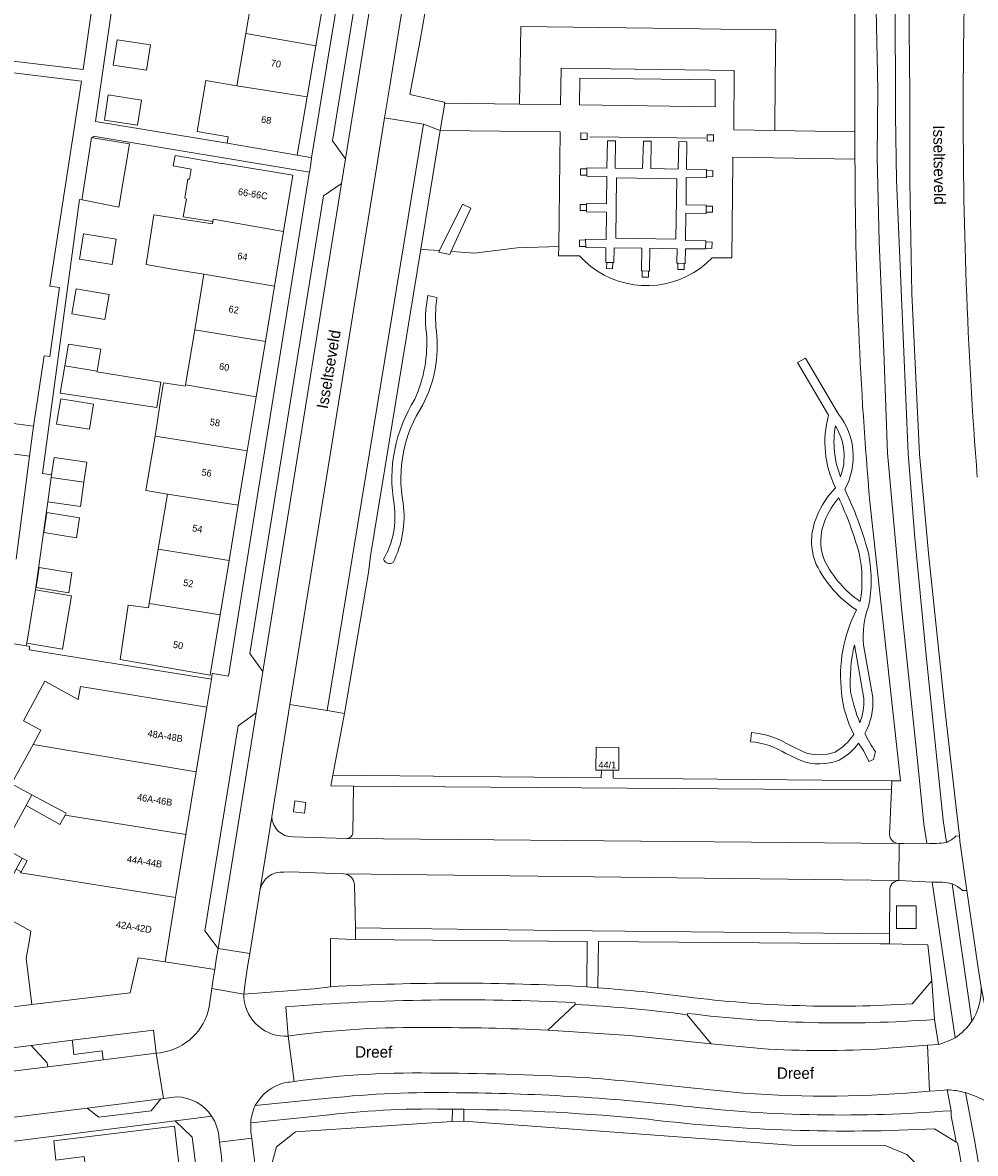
# Model space of a CAD drawing. Header units: metres. Extents: x 151448 to 154749, y 463108 to 465296.
# Tile 76 of 256: x 152870 to 152975, y 463740 to 463864. Entities that reach past the tile are written whole.
import ezdxf
from ezdxf.enums import TextEntityAlignment as Align

# ---------------------------------------------------------------- set-up
doc = ezdxf.new("R2010")
doc.units = ezdxf.units.M
for name, color, linetype, lineweight in [('B-PV-GR-BEPLANTING_CULTUUR_HEESTERS-GV', 253, 'Continuous', 9), ('B-PV-GR-GROENVOORZIENING-GV', 253, 'Continuous', 9), ('B-PV-IE-TERREINAFSCHEIDING_KUNSTMATIG_HEKWERK-G', 253, 'Continuous', 9), ('B-PV-OG-BEBOUWING-GV', 1, 'Continuous', 9), ('B-PV-OG-BEBOUWING-T18', 2, 'Continuous', 9), ('B-PV-OG-TERREIN_BEGROEID-GV', 253, 'Continuous', 9), ('B-PV-OG-TERREIN_ERF-GV', 253, 'Continuous', 9), ('B-PV-OG-TOPOGRAFIE-T18', 2, 'Continuous', 9), ('B-PV-VH-GESLOTENVERHARDING_ASFALT-GV', 253, 'Continuous', 9), ('B-PV-VH-ONVERHARD_ZAND-GV', 253, 'Continuous', 9), ('B-PV-VH-OPENVERHARDING_BETONSTRAATSTEEN-GV', 253, 'Continuous', 9), ('B-PV-VH-OPENVERHARDING_SIERBESTRATING-GV', 253, 'Continuous', 9), ('B-PV-VH-OPENVERHARDING_STRAATBAKSTEEN-GV', 253, 'Continuous', 9), ('B-PV-VH-OPENVERHARDING_TEGEL-GV', 253, 'Continuous', 9)]:
    doc.layers.add(name, color=color, linetype=linetype, lineweight=lineweight)
doc.styles.add('Drong', font='txt', dxfattribs={"height": 1.8})

msp = doc.modelspace()

# ---------------------------------------------------------------- linework, layer by layer
at = {"layer": 'B-PV-GR-BEPLANTING_CULTUUR_HEESTERS-GV', "flags": 128}
msp.add_lwpolyline([(152912.393, 463856.167), (152916.169, 463855.319), (152916.22, 463855.2), (152924.44, 463855.084), (152924.444, 463855.326), (152924.51, 463859.08), (152924.588, 463863.605), (152941.942, 463863.39), (152946.573, 463863.32), (152952.587, 463863.241), (152952.53, 463857.804), (152952.473, 463852.2), (152961.296, 463852.068), (152961.28, 463865.196), (152956.886, 463865.6), (152924.547, 463868.573), (152923.393, 463868.679), (152917.876, 463869.187), (152917.77, 463869.197), (152916.663, 463869.299), (152914.788, 463869.471), (152913.508, 463862.128)], close=True, dxfattribs=at)
for points in [[(152895.01, 463741.549), (152895.167, 463740.281), (152895.358, 463738.793), (152895.53, 463737.538), (152904.697, 463666.058), (152906.106, 463666.236), (152897.066, 463738.186), (152897.723, 463740.604), (152899.81, 463742.262), (152917.043, 463743.398), (152917.063, 463744.728)], [(152918.32, 463744.724), (152918.326, 463743.422), (152954.307, 463740.794), (152964.599, 463740.736), (152966.979, 463739.775), (152968.8, 463737.931), (152969.972, 463735.612), (152972.73, 463723.028), (152980.26, 463698.323), (152987.522, 463674.433)], [(152903.538, 463744.134), (152894.894, 463743.256), (152894.93, 463742.197), (152895.01, 463741.549)], [(152972.562, 463741.044), (152972.429, 463741.126), (152970.051, 463742.598)]]:
    msp.add_lwpolyline(points, dxfattribs=at)
at = {"layer": 'B-PV-GR-BEPLANTING_CULTUUR_HEESTERS-GV'}
for points in [[(152917.063, 463744.728, 0.0343089), (152903.538, 463744.134)], [(152938.592, 463743.624, 0.0217051), (152918.32, 463744.724)], [(152970.051, 463742.598, -0.0429775), (152938.592, 463743.624)], [(152976.441, 463723.174, -0.0177298), (152972.562, 463741.044)]]:
    msp.add_lwpolyline(points, format="xyb", dxfattribs=at)
at = {"layer": 'B-PV-GR-GROENVOORZIENING-GV', "flags": 128}
for points in [[(152931.87, 463851.21), (152931.88, 463851.92), (152931.19, 463851.94), (152931.18, 463851.22)], [(152945.76, 463851.71), (152945.07, 463851.71), (152945.07, 463851.05), (152945.76, 463851.04)], [(152931.82, 463847.3), (152931.82, 463847.99), (152931.13, 463847.99), (152931.13, 463847.3)], [(152944.97, 463847.78), (152944.98, 463847.13), (152945.67, 463847.14), (152945.66, 463847.79)], [(152931.78, 463843.41), (152931.78, 463844.09), (152931.09, 463844.09), (152931.09, 463843.41)], [(152944.94, 463843.9), (152944.94, 463843.22), (152945.63, 463843.22), (152945.63, 463843.9)], [(152931.7, 463840.19), (152931.01, 463840.16), (152931.04, 463839.45), (152931.73, 463839.47)], [(152944.874, 463839.29), (152945.56, 463839.26), (152945.59, 463839.94), (152944.9, 463839.97)], [(152934.69, 463837.69), (152934.02, 463837.71), (152933.99, 463837.03), (152934.66, 463837)], [(152938.61, 463836.77), (152937.92, 463836.78), (152937.91, 463836.09), (152938.6, 463836.08)], [(152942.54, 463837.61), (152941.85, 463837.62), (152941.84, 463836.93), (152942.53, 463836.92)], [(152900.954, 463778.427), (152899.765, 463778.582), (152899.609, 463777.393), (152900.799, 463777.237)], [(152968.028, 463764.58), (152968.025, 463767.059), (152965.863, 463767.057), (152965.867, 463764.577)]]:
    msp.add_lwpolyline(points, close=True, dxfattribs=at)
at = {"layer": 'B-PV-IE-TERREINAFSCHEIDING_KUNSTMATIG_HEKWERK-G', "flags": 128}
for points in [[(152932.155, 463851.516), (152944.915, 463851.35)], [(152917.043, 463743.398), (152918.326, 463743.422)], [(152972.73, 463723.028), (152969.972, 463735.612), (152968.8, 463737.931), (152966.979, 463739.775), (152964.599, 463740.736), (152954.307, 463740.794), (152918.326, 463743.422)], [(152917.043, 463743.398), (152899.81, 463742.262), (152897.723, 463740.604), (152897.066, 463738.186), (152906.106, 463666.236)]]:
    msp.add_lwpolyline(points, dxfattribs=at)
at = {"layer": 'B-PV-OG-BEBOUWING-GV', "flags": 128}
for points in [[(152903.113, 463867.671), (152895.388, 463868.895), (152894.356, 463862.851), (152902.062, 463861.513)], [(152894.356, 463862.851), (152893.374, 463857.099), (152901.104, 463855.904), (152902.062, 463861.513)], [(152883.873, 463861.592), (152880.207, 463862.151), (152879.784, 463859.379), (152883.451, 463858.821)], [(152892.303, 463850.823), (152900.012, 463849.507), (152901.104, 463855.904), (152893.374, 463857.099), (152889.973, 463857.679), (152889.018, 463852.087), (152892.42, 463851.507)], [(152882.885, 463855.542), (152879.241, 463856.105), (152878.815, 463853.348), (152882.459, 463852.785)], [(152876.392, 463844.78), (152876.375, 463844.57), (152880.415, 463843.799), (152881.579, 463850.745), (152877.549, 463851.4), (152877.417, 463851.421)], [(152890.728, 463842.211), (152890.77, 463842.455), (152898.513, 463841.127), (152899.533, 463847.277), (152891.787, 463848.561), (152891.699, 463848.575), (152886.591, 463849.441), (152886.374, 463848.306), (152888.347, 463847.954), (152888.158, 463846.846), (152887.996, 463846.846), (152887.644, 463844.765), (152887.833, 463844.711), (152887.482, 463842.738)], [(152898.513, 463841.127), (152890.77, 463842.455), (152890.728, 463842.211), (152890.684, 463841.947), (152884.238, 463842.955), (152883.4, 463837.495), (152886.291, 463836.981), (152889.754, 463836.419), (152897.517, 463835.124)], [(152880.132, 463840.261), (152876.514, 463840.841), (152876.071, 463838.078), (152879.689, 463837.498)], [(152896.506, 463829.024), (152897.517, 463835.124), (152889.754, 463836.419), (152888.745, 463830.314)], [(152878.87, 463831.443), (152879.347, 463834.184), (152875.72, 463834.815), (152875.244, 463832.073)], [(152887.737, 463824.266), (152895.498, 463822.948), (152896.506, 463829.024), (152888.745, 463830.314)], [(152878.009, 463825.777), (152878.428, 463828.184), (152874.86, 463828.752), (152874.464, 463826.364)], [(152878.009, 463825.777), (152874.464, 463826.364), (152873.967, 463823.374), (152884.589, 463821.767), (152885.011, 463824.56), (152877.995, 463825.698)], [(152894.514, 463817.019), (152895.498, 463822.948), (152887.737, 463824.266), (152887.713, 463824.121), (152887.508, 463824.155), (152885.322, 463824.51), (152884.967, 463822.291), (152884.386, 463818.653), (152886.736, 463818.261)], [(152877.633, 463822.144), (152874.019, 463822.724), (152873.576, 463819.967), (152877.191, 463819.387)], [(152870.593, 463816.444), (152871.041, 463819.735), (152867.751, 463820.183), (152867.303, 463816.892)], [(152893.527, 463811.064), (152894.514, 463817.019), (152886.736, 463818.261), (152884.386, 463818.653), (152883.388, 463812.66), (152885.737, 463812.268)], [(152873.026, 463814.405), (152872.983, 463814.099), (152876.577, 463813.591), (152876.889, 463815.796), (152873.295, 463816.304)], [(152872.604, 463811.419), (152876.199, 463810.911), (152876.577, 463813.591), (152872.983, 463814.099)], [(152884.732, 463806.24), (152892.516, 463804.969), (152893.527, 463811.064), (152885.737, 463812.268)], [(152872.166, 463808.061), (152875.751, 463807.491), (152876.098, 463809.673), (152872.512, 463810.242)], [(152892.516, 463804.969), (152884.732, 463806.24), (152883.735, 463800.26), (152891.53, 463799.027)], [(152871.312, 463802.03), (152874.896, 463801.45), (152875.249, 463803.635), (152871.666, 463804.215)], [(152870.286, 463795.915), (152874.23, 463795.261), (152875.199, 463801.116), (152871.256, 463801.769)], [(152883.735, 463800.26), (152883.656, 463799.787), (152881.439, 463800.075), (152880.547, 463794.129), (152890.427, 463792.376), (152890.48, 463792.694), (152891.53, 463799.027)], [(152890.077, 463788.893), (152876.181, 463791.158), (152875.949, 463789.735), (152872.262, 463791.723), (152869.92, 463787.395), (152871.852, 463786.354), (152870.983, 463784.766), (152888.91, 463781.783)], [(152870.854, 463779.244), (152874.615, 463777.228), (152874.509, 463777.034), (152887.778, 463774.886), (152888.91, 463781.783), (152870.983, 463784.766), (152868.615, 463780.445)], [(152933.429, 463781.959), (152934.741, 463781.949), (152935.341, 463781.945), (152935.359, 463784.456), (152932.847, 463784.474), (152932.829, 463781.963)], [(152886.644, 463767.98), (152887.778, 463774.886), (152874.509, 463777.034), (152873.939, 463775.985), (152870.21, 463778.067), (152867.695, 463773.473), (152869.794, 463772.304), (152870.317, 463772.013), (152869.668, 463770.797), (152869.611, 463770.69)], [(152870.841, 463756.228), (152881.661, 463757.52), (152882.543, 463761.338), (152885.487, 463760.931), (152886.644, 463767.98), (152869.611, 463770.69), (152869.668, 463770.797), (152869.141, 463771.076), (152866.721, 463766.527), (152870.721, 463764.283), (152870.585, 463763.31), (152870.226, 463761.333)], [(152877.05, 463735.764), (152877.061, 463735.673), (152887.213, 463736.865), (152886.507, 463742.878), (152873.255, 463741.278), (152873.48, 463739.146), (152876.603, 463739.533)]]:
    msp.add_lwpolyline(points, close=True, dxfattribs=at)
at = {"layer": 'B-PV-OG-TERREIN_BEGROEID-GV', "flags": 128}
for points in [[(152965.872, 463872.19), (152965.696, 463867.125), (152965.744, 463853.878), (152965.877, 463846.732), (152967.146, 463816.717), (152967.862, 463807.455), (152969.12, 463794.557), (152970.97, 463776.473), (152971.34, 463774.012)], [(152972.783, 463774.742), (152972.502, 463777.209), (152971.195, 463788.381), (152969.369, 463805.778), (152968.396, 463816.65), (152967.555, 463834.278), (152967.335, 463846.545), (152967.336, 463856.279), (152967.208, 463866.986), (152967.292, 463871.183), (152966.854, 463871.206)], [(152961.299, 463849.037), (152947.889, 463849.279), (152947.884, 463848.811), (152947.77, 463838.2), (152945.602, 463838.23), (152944.976, 463837.632), (152944.306, 463837.094), (152943.592, 463836.616), (152942.839, 463836.201), (152942.053, 463835.853), (152941.24, 463835.573), (152940.407, 463835.365), (152939.558, 463835.229), (152938.7, 463835.166), (152937.841, 463835.178), (152936.986, 463835.264), (152936.141, 463835.423), (152935.313, 463835.654), (152934.508, 463835.956), (152933.732, 463836.326), (152932.991, 463836.762), (152932.29, 463837.259), (152931.635, 463837.815), (152931.03, 463838.426), (152928.73, 463838.44), (152928.743, 463839.46), (152924.17, 463839.3), (152919.48, 463838.73), (152917.05, 463838.93), (152916.925, 463838.938), (152916.768, 463838.594), (152915.572, 463838.844), (152915.659, 463839.021), (152913.749, 463839.146), (152913.591, 463839.156)], [(152913.591, 463839.156), (152908.073, 463805.48), (152907.824, 463803.666), (152905.216, 463788.19), (152903.939, 463781.406), (152933.423, 463781.111), (152933.429, 463781.959), (152932.829, 463781.963), (152932.847, 463784.474), (152935.359, 463784.456), (152935.341, 463781.945), (152934.741, 463781.949), (152934.735, 463781.097), (152965.361, 463780.791), (152966.283, 463780.782), (152962.935, 463811.411)], [(152914.375, 463834.072), (152915.354, 463833.865)], [(152915.354, 463833.865), (152914.375, 463834.072)], [(152958.389, 463820.929), (152954.997, 463826.712), (152955.86, 463827.218), (152959.471, 463821.061)], [(152955.86, 463827.218), (152954.997, 463826.712), (152958.389, 463820.929)], [(152959.471, 463821.061), (152955.86, 463827.218)], [(152961.234, 463795.738), (152962.271, 463789.824)], [(152962.271, 463789.824), (152961.234, 463795.738)], [(152962.252, 463795.72), (152963.267, 463789.936)], [(152963.267, 463789.936), (152962.252, 463795.72)], [(152949.834, 463785.091), (152949.919, 463786.087)], [(152949.919, 463786.087), (152949.834, 463785.091)], [(152954.203, 463784.656), (152955.712, 463783.932)], [(152955.712, 463783.932), (152954.203, 463784.656)], [(152955.33, 463783.006), (152953.718, 463783.78)], [(152953.718, 463783.78), (152955.33, 463783.006)], [(152963.546, 463783.997), (152963.337, 463783.118), (152962.836, 463782.916), (152962.262, 463784.057)], [(152962.262, 463784.057), (152962.836, 463782.916), (152963.337, 463783.118), (152963.546, 463783.997)], [(152972.395, 463774.709), (152972.783, 463774.742)], [(152971.959, 463769.496), (152974.15, 463754.393)], [(152975.164, 463758.127), (152974.743, 463760.732), (152973.571, 463768.766), (152973.118, 463768.734)], [(152931.864, 463763.151), (152906.42, 463763.383), (152905.346, 463763.393), (152903.679, 463763.464), (152903.667, 463758.182)], [(152931.839, 463758.169), (152931.864, 463763.151)], [(152967.584, 463756.304), (152969.761, 463758.815), (152969.316, 463762.781), (152965.09, 463762.88), (152964.077, 463762.904), (152933.103, 463763.14), (152933.034, 463758.064)], [(152898.766, 463755.972), (152898.996, 463752.759)], [(152927.541, 463753.43), (152930.552, 463756.234)], [(152930.552, 463756.234), (152930.557, 463756.421)], [(152942.905, 463755.256), (152942.853, 463755.114), (152945.509, 463751.9)], [(152964.456, 463751.393), (152969.249, 463751.751), (152970.481, 463751.849), (152970.038, 463754.585)], [(152945.509, 463751.9), (152950.957, 463751.396)], [(152895.387, 463745.131), (152903.447, 463745.929)], [(152949.052, 463746.504), (152943.246, 463747.087)], [(152971.853, 463744.571), (152971.437, 463746.861), (152970.751, 463746.8), (152969.497, 463746.731)]]:
    msp.add_lwpolyline(points, dxfattribs=at)
for points in [[(152952.473, 463852.2), (152952.53, 463857.804), (152952.587, 463863.241), (152946.573, 463863.32), (152941.942, 463863.39), (152924.588, 463863.605), (152924.51, 463859.08), (152924.444, 463855.326), (152924.44, 463855.084), (152928.94, 463855.02), (152929.01, 463859.05), (152948.04, 463858.8), (152947.974, 463852.268)], [(152899.196, 463789.177), (152903.299, 463788.513), (152913.869, 463852.88), (152909.604, 463853.604), (152908.566, 463847.177)], [(152928.743, 463839.46), (152928.9, 463852.05), (152915.73, 463852.21), (152913.591, 463839.156), (152913.749, 463839.146), (152915.659, 463839.021), (152918.188, 463844.127), (152919.084, 463843.683), (152916.925, 463838.938), (152917.05, 463838.93), (152919.48, 463838.73), (152924.17, 463839.3)], [(152915.659, 463839.021), (152915.572, 463838.844), (152916.768, 463838.594), (152916.925, 463838.938), (152919.084, 463843.683), (152918.188, 463844.127)], [(152884.521, 463750.899), (152884.213, 463753.429), (152875.283, 463752.308), (152875.305, 463752.13), (152875.472, 463750.757), (152878.571, 463751.151), (152878.697, 463750.159)]]:
    msp.add_lwpolyline(points, close=True, dxfattribs=at)
at = {"layer": 'B-PV-OG-TERREIN_BEGROEID-GV'}
for points in [[(152962.935, 463811.411, -0.0218999), (152961.299, 463849.037)], [(152914.208, 463829.935, -0.0838869), (152914.375, 463834.072)], [(152914.375, 463834.072, 0.0838869), (152914.208, 463829.935)], [(152915.354, 463833.865, 0.0587757), (152915.3, 463830.122)], [(152915.3, 463830.122, -0.0587757), (152915.354, 463833.865)], [(152912.932, 463822.702, 0.1247032), (152914.208, 463829.935)], [(152914.208, 463829.935, -0.1247032), (152912.932, 463822.702)], [(152915.3, 463830.122, -0.1507811), (152913.809, 463822.077)], [(152913.809, 463822.077, 0.1507811), (152915.3, 463830.122)], [(152910.654, 463811.147, -0.1858859), (152912.932, 463822.702)], [(152912.932, 463822.702, 0.1858859), (152910.654, 463811.147)], [(152913.809, 463822.077, 0.192637), (152911.646, 463811.275)], [(152911.646, 463811.275, -0.192637), (152913.809, 463822.077)], [(152959.169, 463812.967, -0.1846269), (152958.389, 463820.929)], [(152958.389, 463820.929, 0.1846269), (152959.169, 463812.967)], [(152959.471, 463821.061, -0.3018562), (152960.189, 463812.799)], [(152960.189, 463812.799, 0.3018562), (152959.471, 463821.061)], [(152959.719, 463814.183, -0.1403436), (152959.152, 463819.776)], [(152959.152, 463819.776, 0.1403436), (152959.719, 463814.183)], [(152959.152, 463819.776, -0.227605), (152959.719, 463814.183)], [(152959.719, 463814.183, 0.227605), (152959.152, 463819.776)], [(152957.114, 463809.828, -0.0978044), (152959.169, 463812.967)], [(152959.169, 463812.967, 0.0978044), (152957.114, 463809.828)], [(152958.033, 463809.433, -0.0825732), (152959.518, 463811.87)], [(152959.518, 463811.87, 0.0825732), (152958.033, 463809.433)], [(152959.518, 463811.87, -0.037625), (152961.757, 463805.786)], [(152961.757, 463805.786, 0.037625), (152959.518, 463811.87)], [(152960.189, 463812.799, -0.0410096), (152962.727, 463806.03)], [(152962.727, 463806.03, 0.0410096), (152960.189, 463812.799)], [(152909.502, 463805.113, 0.1680602), (152910.654, 463811.147)], [(152910.654, 463811.147, -0.1680602), (152909.502, 463805.113)], [(152911.646, 463811.275, -0.1544052), (152910.536, 463804.759)], [(152910.536, 463804.759, 0.1544052), (152911.646, 463811.275)], [(152957.042, 463804.563, -0.2081672), (152957.114, 463809.828)], [(152957.114, 463809.828, 0.2081672), (152957.042, 463804.563)], [(152957.952, 463804.978, -0.2076326), (152958.033, 463809.433)], [(152958.033, 463809.433, 0.2076326), (152957.952, 463804.978)], [(152961.757, 463805.786, -0.0964187), (152961.869, 463800.476)], [(152961.869, 463800.476, 0.0964187), (152961.757, 463805.786)], [(152962.727, 463806.03, -0.1038882), (152962.781, 463799.908)], [(152962.781, 463799.908, 0.1038882), (152962.727, 463806.03)], [(152910.536, 463804.759, -0.4872648), (152909.502, 463805.113)], [(152909.502, 463805.113, 0.4872648), (152910.536, 463804.759)], [(152961.448, 463799.553, -0.1310457), (152957.042, 463804.563)], [(152957.042, 463804.563, 0.1310457), (152961.448, 463799.553)], [(152961.869, 463800.476, -0.1267442), (152957.952, 463804.978)], [(152957.952, 463804.978, 0.1267442), (152961.869, 463800.476)], [(152959.821, 463790.438, -0.1473638), (152961.448, 463799.553)], [(152961.448, 463799.553, 0.1473638), (152959.821, 463790.438)], [(152962.781, 463799.908, 0.1186493), (152962.252, 463795.72)], [(152962.252, 463795.72, -0.1186493), (152962.781, 463799.908)], [(152960.815, 463790.554, -0.0742497), (152961.234, 463795.738)], [(152961.234, 463795.738, 0.0742497), (152960.815, 463790.554)], [(152961.155, 463785.874, -0.0911722), (152959.821, 463790.438)], [(152959.821, 463790.438, 0.0911722), (152961.155, 463785.874)], [(152961.836, 463787.174, -0.0495356), (152960.815, 463790.554)], [(152960.815, 463790.554, 0.0495356), (152961.836, 463787.174)], [(152962.271, 463789.824, -0.1045603), (152961.836, 463787.174)], [(152961.836, 463787.174, 0.1045603), (152962.271, 463789.824)], [(152963.267, 463789.936, -0.1376313), (152962.384, 463785.977)], [(152962.384, 463785.977, 0.1376313), (152963.267, 463789.936)], [(152949.919, 463786.087, -0.1192326), (152954.203, 463784.656)], [(152954.203, 463784.656, 0.1192326), (152949.919, 463786.087)], [(152959.133, 463783.952, 0.108007), (152961.155, 463785.874)], [(152961.155, 463785.874, -0.108007), (152959.133, 463783.952)], [(152962.384, 463785.977, 0.031669), (152963.546, 463783.997)], [(152963.546, 463783.997, -0.031669), (152962.384, 463785.977)], [(152953.718, 463783.78, 0.120728), (152949.834, 463785.091)], [(152949.834, 463785.091, -0.120728), (152953.718, 463783.78)], [(152961.691, 463784.911, -0.0949198), (152959.564, 463783.045)], [(152959.564, 463783.045, 0.0949198), (152961.691, 463784.911)], [(152962.262, 463784.057, -0.0202491), (152961.691, 463784.911)], [(152961.691, 463784.911, 0.0202491), (152962.262, 463784.057)], [(152955.712, 463783.932, 0.1689558), (152959.133, 463783.952)], [(152959.133, 463783.952, -0.1689558), (152955.712, 463783.932)], [(152959.564, 463783.045, -0.1759547), (152955.33, 463783.006)], [(152955.33, 463783.006, 0.1759547), (152959.564, 463783.045)], [(152971.34, 463774.012, 0.0844478), (152972.395, 463774.709)], [(152973.118, 463768.734, 0.0983801), (152971.959, 463769.496)], [(152903.667, 463758.182, -0.0284325), (152931.839, 463758.169)], [(152933.034, 463758.064, -0.014978), (152942.783, 463757.076)], [(152974.15, 463754.393, 0.153731), (152975.164, 463758.127)], [(152930.557, 463756.421, 0.0328081), (152898.766, 463755.972)], [(152942.783, 463757.076, 0.0470957), (152967.584, 463756.304)], [(152970.038, 463754.585, -0.0492757), (152942.905, 463755.256)], [(152898.996, 463752.759, -0.0376381), (152914.591, 463753.704)], [(152914.591, 463753.704, -0.0106549), (152927.541, 463753.43)], [(152950.957, 463751.396, 0.0322246), (152964.456, 463751.393)], [(152915.674, 463748.692, 0.0398622), (152899.677, 463747.789)], [(152932.145, 463748.17, 0.0137208), (152915.674, 463748.692)], [(152898.722, 463747.653, 0.2207503), (152895.387, 463745.131)], [(152899.677, 463747.789, 0.0021988), (152898.722, 463747.653)], [(152943.246, 463747.087, 0.0078416), (152932.145, 463748.17)], [(152903.447, 463745.929, -0.0330256), (152917.528, 463746.542)], [(152917.528, 463746.542, -0.0259647), (152942.483, 463745.084)], [(152969.497, 463746.731, -0.0425039), (152949.052, 463746.504)], [(152942.483, 463745.084, 0.0480418), (152971.853, 463744.571)]]:
    msp.add_lwpolyline(points, format="xyb", dxfattribs=at)
at = {"layer": 'B-PV-OG-TERREIN_ERF-GV', "flags": 128}
for points in [[(152902.062, 463861.513), (152901.104, 463855.904), (152900.012, 463849.507), (152901.477, 463849.23), (152901.595, 463849.208), (152909.123, 463894.813), (152906.034, 463894.581), (152907.552, 463893.673), (152907.292, 463892.148), (152906.19, 463885.692), (152905.174, 463879.74), (152904.152, 463873.759), (152903.113, 463867.671)], [(152896.429, 463874.993), (152897.463, 463881.047), (152898.468, 463886.934), (152899.583, 463893.464), (152883.589, 463892.157), (152883.5, 463892.15), (152877.848, 463853.205), (152892.303, 463850.823), (152892.42, 463851.507), (152889.018, 463852.087), (152889.973, 463857.679), (152893.374, 463857.099), (152894.356, 463862.851), (152895.388, 463868.895)], [(152881.181, 463891.96), (152865.301, 463890.662), (152865.072, 463888.926), (152864.262, 463882.766), (152863.452, 463876.613), (152862.666, 463870.636), (152861.836, 463864.331), (152864.932, 463863.926), (152864.455, 463860.307), (152876.493, 463858.915)], [(152883.873, 463861.592), (152883.451, 463858.821), (152879.784, 463859.379), (152880.207, 463862.151)], [(152882.885, 463855.542), (152882.459, 463852.785), (152878.815, 463853.348), (152879.241, 463856.105)], [(152890.581, 463791.966), (152890.681, 463792.578), (152890.698, 463792.579), (152892.44, 463792.3), (152901.337, 463847.474), (152901.358, 463847.634), (152877.578, 463851.577), (152877.549, 463851.4), (152881.579, 463850.745), (152880.415, 463843.799), (152876.375, 463844.57), (152876.08, 463844.626), (152872.033, 463814.538), (152873.026, 463814.405), (152873.295, 463816.304), (152876.889, 463815.796), (152876.577, 463813.591), (152876.199, 463810.911), (152872.604, 463811.419), (152871.256, 463801.769), (152875.199, 463801.116), (152874.23, 463795.261), (152870.286, 463795.915), (152870.236, 463795.615), (152870.617, 463795.553), (152870.559, 463795.179), (152890.365, 463792.001)], [(152894.514, 463817.019), (152893.527, 463811.064), (152892.516, 463804.969), (152891.53, 463799.027), (152890.48, 463792.694), (152890.427, 463792.376), (152880.547, 463794.129), (152881.439, 463800.075), (152883.656, 463799.787), (152883.735, 463800.26), (152884.732, 463806.24), (152885.737, 463812.268), (152883.388, 463812.66), (152884.386, 463818.653), (152884.967, 463822.291), (152885.322, 463824.51), (152887.508, 463824.155), (152887.713, 463824.121), (152887.737, 463824.266), (152888.745, 463830.314), (152889.754, 463836.419), (152886.291, 463836.981), (152883.4, 463837.495), (152884.238, 463842.955), (152890.684, 463841.947), (152890.728, 463842.211), (152887.482, 463842.738), (152887.833, 463844.711), (152887.644, 463844.765), (152887.996, 463846.846), (152888.158, 463846.846), (152888.347, 463847.954), (152886.374, 463848.306), (152886.591, 463849.441), (152891.699, 463848.575), (152891.787, 463848.561), (152899.533, 463847.277), (152898.513, 463841.127), (152897.517, 463835.124), (152896.506, 463829.024), (152895.498, 463822.948)], [(152880.132, 463840.261), (152879.689, 463837.498), (152876.071, 463838.078), (152876.514, 463840.841)], [(152878.87, 463831.443), (152875.244, 463832.073), (152875.72, 463834.815), (152879.347, 463834.184)], [(152874.464, 463826.364), (152874.86, 463828.752), (152878.428, 463828.184), (152878.009, 463825.777), (152877.995, 463825.698), (152885.011, 463824.56), (152884.589, 463821.767), (152873.967, 463823.374)], [(152877.633, 463822.144), (152877.191, 463819.387), (152873.576, 463819.967), (152874.019, 463822.724)], [(152872.166, 463808.061), (152872.512, 463810.242), (152876.098, 463809.673), (152875.751, 463807.491)], [(152871.312, 463802.03), (152871.666, 463804.215), (152875.249, 463803.635), (152874.896, 463801.45)], [(152870.854, 463779.244), (152870.21, 463778.067), (152873.939, 463775.985), (152874.509, 463777.034), (152874.615, 463777.228)], [(152869.794, 463772.304), (152869.141, 463771.076), (152869.668, 463770.797), (152870.317, 463772.013)]]:
    msp.add_lwpolyline(points, close=True, dxfattribs=at)
for points in [[(152881.181, 463891.96), (152876.493, 463858.915), (152864.455, 463860.307)], [(152868.668, 463795.872), (152870.236, 463795.615), (152870.286, 463795.915), (152871.256, 463801.769), (152872.604, 463811.419), (152872.983, 463814.099), (152873.026, 463814.405), (152872.033, 463814.538), (152876.08, 463844.626), (152876.375, 463844.57), (152876.392, 463844.78), (152877.417, 463851.421), (152877.549, 463851.4), (152877.578, 463851.577), (152901.358, 463847.634), (152901.455, 463848.271), (152901.578, 463849.107), (152901.595, 463849.208), (152901.477, 463849.23), (152900.012, 463849.507), (152892.303, 463850.823), (152877.848, 463853.205), (152883.5, 463892.15)], [(152867.751, 463820.183), (152871.041, 463819.735), (152872.218, 463827.457), (152872.811, 463827.367), (152873.872, 463834.963), (152872.836, 463835.107), (152876.316, 463857.627), (152861.336, 463859.458)], [(152861.336, 463859.458), (152876.316, 463857.627), (152872.836, 463835.107), (152873.872, 463834.963), (152872.811, 463827.367), (152872.218, 463827.457), (152871.041, 463819.735), (152870.593, 463816.444), (152869.133, 463805.132)], [(152869.133, 463805.132), (152870.593, 463816.444), (152867.303, 463816.892)], [(152966.979, 463739.775), (152964.599, 463740.736), (152954.307, 463740.794), (152918.326, 463743.422), (152918.32, 463744.724), (152917.063, 463744.728), (152917.043, 463743.398), (152899.81, 463742.262), (152897.723, 463740.604), (152897.066, 463738.186)], [(152899.692, 463654.32), (152888.453, 463741.671), (152886.614, 463743.44), (152886.592, 463743.462), (152865.96, 463740.875), (152865.959, 463740.864), (152868.583, 463719.626)], [(152873.48, 463739.146), (152873.255, 463741.278), (152886.507, 463742.878), (152887.213, 463736.865)]]:
    msp.add_lwpolyline(points, dxfattribs=at)
at = {"layer": 'B-PV-VH-GESLOTENVERHARDING_ASFALT-GV', "flags": 128}
for points in [[(152974.739, 463900.637), (152974.755, 463900.899), (152968.586, 463900.999), (152968.015, 463891.496), (152967.903, 463888.477), (152967.492, 463877.24), (152967.292, 463871.183), (152967.208, 463866.986), (152967.336, 463856.279), (152967.335, 463846.545), (152967.555, 463834.278), (152968.396, 463816.65), (152969.369, 463805.778), (152971.195, 463788.381), (152972.502, 463777.209), (152972.783, 463774.742)], [(152972.783, 463774.742), (152972.832, 463774.182), (152973.571, 463768.766), (152974.743, 463760.732), (152975.164, 463758.127), (152978.169, 463743.252), (152978.398, 463742.127)]]:
    msp.add_lwpolyline(points, dxfattribs=at)
at = {"layer": 'B-PV-VH-GESLOTENVERHARDING_ASFALT-GV'}
for points in [[(152973.193, 463856.637, -0.015091), (152974.576, 463896.725)], [(152974.576, 463896.725, 0.015091), (152973.193, 463856.637)], [(152974.735, 463814.133, -0.020375), (152973.193, 463856.637)], [(152973.193, 463856.637, 0.020375), (152974.735, 463814.133)]]:
    msp.add_lwpolyline(points, format="xyb", dxfattribs=at)
at = {"layer": 'B-PV-VH-ONVERHARD_ZAND-GV', "flags": 128}
msp.add_lwpolyline([(152935.08, 463847), (152935.01, 463840.36), (152941.61, 463840.27), (152941.71, 463846.91)], close=True, dxfattribs=at)
at = {"layer": 'B-PV-VH-OPENVERHARDING_BETONSTRAATSTEEN-GV', "flags": 128}
for points in [[(152912.212, 463891.88), (152910.279, 463890.447), (152903.9, 463851.067), (152905.313, 463849.077)], [(152896.228, 463792.791), (152904.881, 463846.393), (152902.914, 463845.032), (152894.802, 463794.77)], [(152891.326, 463762.369), (152895.481, 463788.242), (152893.516, 463786.819), (152889.866, 463764.319)], [(152885.009, 463745.875), (152876.935, 463744.856), (152878.206, 463743.846), (152883.967, 463744.545)]]:
    msp.add_lwpolyline(points, close=True, dxfattribs=at)
for points in [[(152965.084, 463774.901), (152965.315, 463779.805), (152956.355, 463779.831), (152906.178, 463780.211), (152906.108, 463775.056)], [(152897.204, 463776.839), (152895.94, 463768.899)], [(152902.01, 463770.695), (152905.094, 463770.593), (152966.113, 463769.862), (152966.164, 463773.918), (152966.054, 463773.919), (152966.043, 463773.92), (152905.459, 463774.452), (152899.529, 463774.635)], [(152973.118, 463768.734), (152973.571, 463768.766), (152972.832, 463774.182), (152972.783, 463774.742), (152972.395, 463774.709)], [(152905.459, 463774.452), (152966.043, 463773.92)], [(152969.197, 463773.939), (152966.678, 463773.928), (152966.164, 463773.918), (152966.113, 463769.862), (152969.774, 463769.663), (152970.918, 463769.648)], [(152898.544, 463770.745), (152899.32, 463770.784), (152902.01, 463770.695)], [(152966.113, 463769.862), (152905.094, 463770.593)], [(152906.307, 463769.359), (152906.396, 463764.637), (152928.78, 463764.347), (152965.096, 463763.999), (152965.122, 463768.731)], [(152930.552, 463756.234), (152927.541, 463753.43)], [(152927.541, 463753.43), (152936.538, 463752.819), (152945.509, 463751.9), (152942.853, 463755.114)], [(152970.481, 463751.849), (152969.249, 463751.751), (152969.497, 463746.731), (152970.751, 463746.8), (152971.437, 463746.861)]]:
    msp.add_lwpolyline(points, dxfattribs=at)
at = {"layer": 'B-PV-VH-OPENVERHARDING_BETONSTRAATSTEEN-GV'}
for points in [[(152899.529, 463774.635, -0.3985355), (152897.204, 463776.839)], [(152906.108, 463775.056, -0.3646846), (152905.459, 463774.452)], [(152966.043, 463773.92, -0.3804102), (152965.084, 463774.901)], [(152972.395, 463774.709, -0.0844478), (152971.34, 463774.012)], [(152971.34, 463774.012, -0.046191), (152969.197, 463773.939)], [(152895.94, 463768.899, -0.3779587), (152898.544, 463770.745)], [(152905.094, 463770.593, -0.3976321), (152906.307, 463769.359)], [(152965.122, 463768.731, -0.4127321), (152966.113, 463769.862)], [(152970.918, 463769.648, -0.0595509), (152971.959, 463769.496)], [(152971.959, 463769.496, -0.0983801), (152973.118, 463768.734)], [(152975.164, 463758.127, -0.153731), (152974.15, 463754.393)], [(152942.853, 463755.114, 0.0178918), (152930.552, 463756.234)], [(152974.15, 463754.393, -0.0949773), (152972.305, 463752.574)], [(152972.305, 463752.574, -0.0466412), (152970.481, 463751.849)], [(152971.437, 463746.861, -0.0651005), (152973.449, 463746.552)], [(152973.449, 463746.552, -0.0428287), (152975.745, 463745.59)]]:
    msp.add_lwpolyline(points, format="xyb", dxfattribs=at)
at = {"layer": 'B-PV-VH-OPENVERHARDING_SIERBESTRATING-GV', "flags": 128}
for points in [[(152915.73, 463852.21), (152928.9, 463852.05), (152928.743, 463839.46), (152928.73, 463838.44), (152931.03, 463838.426), (152931.635, 463837.815), (152932.29, 463837.259), (152932.991, 463836.762), (152933.732, 463836.326), (152934.508, 463835.956), (152935.313, 463835.654), (152936.141, 463835.423), (152936.986, 463835.264), (152937.841, 463835.178), (152938.7, 463835.166), (152939.558, 463835.229), (152940.407, 463835.365), (152941.24, 463835.573), (152942.053, 463835.853), (152942.839, 463836.201), (152943.592, 463836.616), (152944.306, 463837.094), (152944.976, 463837.632), (152945.602, 463838.23), (152947.77, 463838.2), (152947.884, 463848.811), (152947.889, 463849.279), (152961.299, 463849.037), (152961.296, 463852.068), (152952.473, 463852.2), (152947.974, 463852.268), (152948.04, 463858.8), (152929.01, 463859.05), (152928.94, 463855.02), (152924.44, 463855.084), (152916.22, 463855.2)], [(152945.95, 463857.76), (152945.92, 463854.79), (152931.04, 463855), (152931.08, 463857.95)], [(152931.87, 463851.21), (152931.18, 463851.22), (152931.19, 463851.94), (152931.88, 463851.92)], [(152945.76, 463851.71), (152945.76, 463851.04), (152945.07, 463851.05), (152945.07, 463851.71)], [(152931.73, 463839.47), (152931.04, 463839.45), (152931.01, 463840.16), (152931.7, 463840.19), (152931.7, 463840.27), (152933.94, 463840.24), (152933.98, 463843.24), (152931.78, 463843.27), (152931.78, 463843.41), (152931.09, 463843.41), (152931.09, 463844.09), (152931.78, 463844.09), (152931.78, 463844.18), (152934, 463844.15), (152934.03, 463847.15), (152931.82, 463847.18), (152931.82, 463847.3), (152931.13, 463847.3), (152931.13, 463847.99), (152931.82, 463847.99), (152931.82, 463848.09), (152934.04, 463848.06), (152934.09, 463851.08), (152934.99, 463851.08), (152934.96, 463848.05), (152937.96, 463848.01), (152938.06, 463851.01), (152938.91, 463851.02), (152938.88, 463848.01), (152941.88, 463847.97), (152941.93, 463850.98), (152942.82, 463850.97), (152942.78, 463847.95), (152944.97, 463847.92), (152944.97, 463847.78), (152945.66, 463847.79), (152945.67, 463847.14), (152944.98, 463847.13), (152944.98, 463847.01), (152942.76, 463847.04), (152942.75, 463844.04), (152944.94, 463844.01), (152944.94, 463843.9), (152945.63, 463843.9), (152945.63, 463843.22), (152944.94, 463843.22), (152944.94, 463843.1), (152942.72, 463843.13), (152942.68, 463840.11), (152944.9, 463840.08), (152944.9, 463839.97), (152945.59, 463839.94), (152945.56, 463839.26), (152944.874, 463839.29), (152944.87, 463839.19), (152942.66, 463839.22), (152942.63, 463837.61), (152942.54, 463837.61), (152942.53, 463836.92), (152941.84, 463836.93), (152941.85, 463837.62), (152941.73, 463837.62), (152941.75, 463839.22), (152938.75, 463839.27), (152938.71, 463836.77), (152938.61, 463836.77), (152938.6, 463836.08), (152937.91, 463836.09), (152937.92, 463836.78), (152937.84, 463836.78), (152937.86, 463839.28), (152934.83, 463839.31), (152934.81, 463837.68), (152934.69, 463837.69), (152934.66, 463837), (152933.99, 463837.03), (152934.02, 463837.71), (152933.91, 463837.72), (152933.93, 463839.32), (152931.73, 463839.35)]]:
    msp.add_lwpolyline(points, close=True, dxfattribs=at)
at = {"layer": 'B-PV-VH-OPENVERHARDING_STRAATBAKSTEEN-GV', "flags": 128}
for points in [[(152909.123, 463894.813), (152901.595, 463849.208), (152901.578, 463849.107), (152901.455, 463848.271), (152901.358, 463847.634), (152901.337, 463847.474), (152892.44, 463792.3), (152890.698, 463792.579), (152890.681, 463792.578), (152890.581, 463791.966), (152890.22, 463789.763), (152890.077, 463788.893), (152888.91, 463781.783), (152887.778, 463774.886), (152886.644, 463767.98), (152885.487, 463760.931), (152890.945, 463760.071), (152891.117, 463761.16), (152891.326, 463762.369), (152889.866, 463764.319), (152893.516, 463786.819), (152895.481, 463788.242), (152895.558, 463788.683), (152896.035, 463791.633), (152896.228, 463792.791), (152894.802, 463794.77), (152902.914, 463845.032), (152904.881, 463846.393), (152905.097, 463847.738), (152905.313, 463849.077), (152903.9, 463851.067), (152910.279, 463890.447)], [(152867.695, 463773.473), (152870.21, 463778.067), (152870.854, 463779.244), (152868.615, 463780.445), (152870.983, 463784.766), (152871.852, 463786.354), (152869.92, 463787.395), (152872.262, 463791.723), (152875.949, 463789.735), (152876.181, 463791.158), (152890.077, 463788.893), (152890.22, 463789.763), (152890.581, 463791.966), (152890.365, 463792.001), (152870.559, 463795.179), (152870.617, 463795.553), (152870.236, 463795.615), (152868.668, 463795.872)], [(152864.891, 463755.518), (152870.841, 463756.228), (152870.226, 463761.333), (152870.585, 463763.31), (152870.721, 463764.283), (152866.721, 463766.527)], [(152890.325, 463755.983), (152890.622, 463758.001), (152890.818, 463759.262), (152890.945, 463760.071), (152885.487, 463760.931), (152882.543, 463761.338), (152881.661, 463757.52), (152870.841, 463756.228), (152864.891, 463755.518)], [(152894.126, 463757.366), (152890.622, 463758.001), (152890.325, 463755.983)], [(152865.206, 463751.019), (152870.788, 463751.733), (152870.78, 463751.742), (152875.283, 463752.308), (152884.213, 463753.429), (152884.521, 463750.899), (152884.988, 463750.94), (152885.113, 463750.959)], [(152945.509, 463751.9), (152936.538, 463752.819), (152927.541, 463753.43)], [(152899.677, 463747.789), (152898.996, 463752.759), (152898.582, 463752.742)], [(152898.996, 463752.759), (152899.677, 463747.789)], [(152885.113, 463750.959), (152884.988, 463750.94), (152884.521, 463750.899), (152885.313, 463745.913), (152886.739, 463746.089)], [(152950.957, 463751.396), (152945.509, 463751.9)], [(152969.497, 463746.731), (152969.249, 463751.751), (152964.456, 463751.393)], [(152886.739, 463746.089), (152885.313, 463745.913), (152885.009, 463745.875), (152883.967, 463744.545), (152878.206, 463743.846), (152876.935, 463744.856), (152868.615, 463743.824), (152865.117, 463743.366), (152841.312, 463740.389), (152840.079, 463740.213), (152837.461, 463739.872), (152835.234, 463737.046), (152840.943, 463737.748), (152864.051, 463740.643), (152864.053, 463740.627), (152865.959, 463740.864)], [(152943.246, 463747.087), (152949.052, 463746.504)], [(152865.959, 463740.864), (152865.96, 463740.875), (152886.592, 463743.462), (152886.614, 463743.44), (152888.934, 463743.746), (152889.739, 463743.853), (152890.607, 463743.969)], [(152890.607, 463743.969), (152889.739, 463743.853), (152888.934, 463743.746), (152886.614, 463743.44), (152888.453, 463741.671), (152899.692, 463654.32), (152899.079, 463653.47), (152897.033, 463650.631), (152901.832, 463651.057), (152902.873, 463651.199), (152903.03, 463651.349), (152902.673, 463654.079), (152902.536, 463655.339), (152900.574, 463656.85), (152890.507, 463735.074), (152891.992, 463737.02), (152891.978, 463737.119), (152891.813, 463738.366), (152891.636, 463739.851), (152891.482, 463741.098)], [(152891.418, 463741.433), (152891.482, 463741.098), (152895.01, 463741.549), (152894.93, 463742.197), (152894.894, 463743.256)], [(152891.482, 463741.098), (152891.418, 463741.433)]]:
    msp.add_lwpolyline(points, dxfattribs=at)
for points in [[(152908.566, 463847.177), (152909.604, 463853.604), (152910.102, 463856.679), (152913.039, 463874.834), (152914.449, 463883.5), (152915.741, 463891.389), (152912.212, 463891.88), (152905.313, 463849.077), (152905.097, 463847.738), (152904.881, 463846.393), (152896.228, 463792.791), (152896.035, 463791.633), (152895.558, 463788.683), (152895.481, 463788.242), (152891.326, 463762.369), (152894.787, 463761.834), (152895.94, 463768.899), (152897.204, 463776.839), (152897.203, 463776.853), (152899.196, 463789.177)], [(152890.945, 463760.071), (152890.818, 463759.262), (152890.622, 463758.001), (152894.126, 463757.366), (152894.274, 463758.62), (152894.593, 463760.593), (152894.787, 463761.834), (152891.326, 463762.369), (152891.117, 463761.16)], [(152840.658, 463745.372), (152841.312, 463740.389), (152865.117, 463743.366), (152868.615, 463743.824), (152876.935, 463744.856), (152885.009, 463745.875), (152885.313, 463745.913), (152884.521, 463750.899), (152878.697, 463750.159), (152875.593, 463749.764), (152872.605, 463749.384), (152863.665, 463748.277), (152860.666, 463747.898)], [(152872.605, 463749.384), (152872.521, 463749.816), (152870.788, 463751.733), (152865.206, 463751.019), (152864.037, 463749.332), (152863.621, 463748.731), (152863.665, 463748.277)], [(152895.01, 463741.549), (152891.482, 463741.098), (152891.636, 463739.851), (152891.813, 463738.366), (152891.978, 463737.119), (152895.53, 463737.538), (152895.358, 463738.793), (152895.167, 463740.281)]]:
    msp.add_lwpolyline(points, close=True, dxfattribs=at)
at = {"layer": 'B-PV-VH-OPENVERHARDING_STRAATBAKSTEEN-GV'}
for points in [[(152898.582, 463752.742, -0.4035247), (152894.126, 463757.366)], [(152885.113, 463750.959, 0.3153588), (152890.325, 463755.983)], [(152890.325, 463755.983, -0.3153588), (152885.113, 463750.959)], [(152914.591, 463753.704, 0.0376381), (152898.996, 463752.759)], [(152927.541, 463753.43, 0.0106549), (152914.591, 463753.704)], [(152964.456, 463751.393, -0.0322246), (152950.957, 463751.396)], [(152899.677, 463747.789, -0.0398622), (152915.674, 463748.692)], [(152915.674, 463748.692, -0.0137208), (152932.145, 463748.17)], [(152895.387, 463745.131, -0.2207503), (152898.722, 463747.653)], [(152898.722, 463747.653, -0.0021988), (152899.677, 463747.789)], [(152932.145, 463748.17, -0.0078416), (152943.246, 463747.087)], [(152886.739, 463746.089, -0.2435043), (152890.607, 463743.969)], [(152890.607, 463743.969, 0.2435043), (152886.739, 463746.089)], [(152949.052, 463746.504, 0.0425039), (152969.497, 463746.731)], [(152894.894, 463743.256, -0.0741927), (152895.387, 463745.131)], [(152890.607, 463743.969, -0.1414693), (152891.418, 463741.433)], [(152891.418, 463741.433, 0.1414693), (152890.607, 463743.969)]]:
    msp.add_lwpolyline(points, format="xyb", dxfattribs=at)
at = {"layer": 'B-PV-VH-OPENVERHARDING_TEGEL-GV', "flags": 128}
for points in [[(152913.039, 463874.834), (152910.102, 463856.679), (152909.604, 463853.604), (152913.869, 463852.88), (152915.73, 463852.21), (152916.22, 463855.2), (152916.169, 463855.319), (152912.393, 463856.167), (152913.508, 463862.128), (152914.788, 463869.471), (152916.047, 463876.694), (152916.045, 463876.694), (152915.28, 463876.68)], [(152969.197, 463773.939), (152968.856, 463776.051), (152968.296, 463781.94), (152966.414, 463799.783), (152964.884, 463816.761), (152964.478, 463827.927), (152963.959, 463839.957), (152963.72, 463849.217), (152963.797, 463856.748), (152963.59, 463867.203), (152963.74, 463872.35), (152958.958, 463872.769), (152958.488, 463872.847)], [(152957.243, 463871.518), (152956.752, 463866.793), (152956.886, 463865.6), (152961.28, 463865.196), (152961.296, 463852.068), (152961.299, 463849.037)], [(152963.74, 463872.35), (152963.59, 463867.203), (152963.797, 463856.748), (152963.72, 463849.217), (152963.959, 463839.957), (152964.478, 463827.927), (152964.884, 463816.761), (152966.414, 463799.783), (152968.296, 463781.94), (152968.856, 463776.051), (152969.197, 463773.939)], [(152971.34, 463774.012), (152970.97, 463776.473), (152969.12, 463794.557), (152967.862, 463807.455), (152967.146, 463816.717), (152965.877, 463846.732), (152965.744, 463853.878), (152965.696, 463867.125), (152965.872, 463872.19), (152963.74, 463872.35)], [(152962.935, 463811.411), (152966.283, 463780.782), (152965.361, 463780.791), (152965.315, 463779.805), (152965.084, 463774.901)], [(152899.196, 463789.177), (152897.203, 463776.853), (152897.204, 463776.839)], [(152906.108, 463775.056), (152906.178, 463780.211), (152903.717, 463780.23), (152903.939, 463781.406), (152905.216, 463788.19), (152903.299, 463788.513), (152899.196, 463789.177)], [(152899.529, 463774.635), (152905.459, 463774.452)], [(152966.043, 463773.92), (152966.054, 463773.919), (152966.164, 463773.918), (152966.678, 463773.928), (152969.197, 463773.939)], [(152905.094, 463770.593), (152902.01, 463770.695), (152899.32, 463770.784), (152898.544, 463770.745)], [(152972.305, 463752.574), (152969.774, 463769.663), (152966.113, 463769.862)], [(152970.918, 463769.648), (152969.774, 463769.663), (152972.305, 463752.574)], [(152974.15, 463754.393), (152971.959, 463769.496)], [(152895.94, 463768.899), (152894.787, 463761.834), (152894.593, 463760.593), (152894.274, 463758.62), (152894.126, 463757.366), (152901.881, 463757.969), (152903.667, 463758.182), (152903.679, 463763.464), (152905.346, 463763.393), (152906.42, 463763.383), (152906.396, 463764.637), (152906.307, 463769.359)], [(152965.122, 463768.731), (152965.096, 463763.999), (152965.09, 463762.88), (152969.316, 463762.781), (152969.761, 463758.815), (152970.038, 463754.585), (152970.481, 463751.849)], [(152970.038, 463754.585), (152969.761, 463758.815), (152967.584, 463756.304)], [(152903.667, 463758.182), (152901.881, 463757.969), (152894.126, 463757.366)], [(152933.034, 463758.064), (152931.839, 463758.169)], [(152898.582, 463752.742), (152898.996, 463752.759), (152898.766, 463755.972)], [(152930.557, 463756.421), (152930.552, 463756.234)], [(152942.853, 463755.114), (152942.905, 463755.256)], [(152903.447, 463745.929), (152895.387, 463745.131)], [(152971.437, 463746.861), (152971.853, 463744.571), (152971.882, 463743.978), (152972.268, 463741.969), (152972.429, 463741.126), (152972.562, 463741.044)], [(152976.441, 463723.174), (152978.655, 463715.149), (152982.686, 463701.657), (152983.878, 463697.761), (152990.289, 463676.738), (152992.173, 463677.325), (152991.225, 463680.371), (152990.78, 463681.799), (152987.665, 463691.962), (152985.706, 463698.366), (152981.62, 463711.586), (152979.629, 463718.166), (152977.271, 463727.152), (152975.704, 463733.867), (152974.419, 463741.372), (152973.449, 463746.552)], [(152973.449, 463746.552), (152974.419, 463741.372), (152975.704, 463733.867), (152977.271, 463727.152), (152979.629, 463718.166), (152981.62, 463711.586), (152985.706, 463698.366), (152987.665, 463691.962), (152990.78, 463681.799), (152991.225, 463680.371), (152993.239, 463680.954), (152991.324, 463687.516), (152988.125, 463697.899)], [(152917.063, 463744.728), (152918.32, 463744.724)], [(152894.894, 463743.256), (152903.538, 463744.134)], [(152970.051, 463742.598), (152972.429, 463741.126), (152972.268, 463741.969), (152971.882, 463743.978), (152971.853, 463744.571)]]:
    msp.add_lwpolyline(points, dxfattribs=at)
for points in [[(152945.95, 463857.76), (152931.08, 463857.95), (152931.04, 463855), (152945.92, 463854.79)], [(152913.591, 463839.156), (152915.73, 463852.21), (152913.869, 463852.88), (152903.299, 463788.513), (152905.216, 463788.19), (152907.824, 463803.666), (152908.073, 463805.48)], [(152944.94, 463843.22), (152944.94, 463843.9), (152944.94, 463844.01), (152942.75, 463844.04), (152942.76, 463847.04), (152944.98, 463847.01), (152944.98, 463847.13), (152944.97, 463847.78), (152944.97, 463847.92), (152942.78, 463847.95), (152942.82, 463850.97), (152941.93, 463850.98), (152941.88, 463847.97), (152938.88, 463848.01), (152938.91, 463851.02), (152938.06, 463851.01), (152937.96, 463848.01), (152934.96, 463848.05), (152934.99, 463851.08), (152934.09, 463851.08), (152934.04, 463848.06), (152931.82, 463848.09), (152931.82, 463847.99), (152931.82, 463847.3), (152931.82, 463847.18), (152934.03, 463847.15), (152934, 463844.15), (152931.78, 463844.18), (152931.78, 463844.09), (152931.78, 463843.41), (152931.78, 463843.27), (152933.98, 463843.24), (152933.94, 463840.24), (152931.7, 463840.27), (152931.7, 463840.19), (152931.73, 463839.47), (152931.73, 463839.35), (152933.93, 463839.32), (152933.91, 463837.72), (152934.02, 463837.71), (152934.69, 463837.69), (152934.81, 463837.68), (152934.83, 463839.31), (152937.86, 463839.28), (152937.84, 463836.78), (152937.92, 463836.78), (152938.61, 463836.77), (152938.71, 463836.77), (152938.75, 463839.27), (152941.75, 463839.22), (152941.73, 463837.62), (152941.85, 463837.62), (152942.54, 463837.61), (152942.63, 463837.61), (152942.66, 463839.22), (152944.87, 463839.19), (152944.874, 463839.29), (152944.9, 463839.97), (152944.9, 463840.08), (152942.68, 463840.11), (152942.72, 463843.13), (152944.94, 463843.1)], [(152935.08, 463847), (152941.71, 463846.91), (152941.61, 463840.27), (152935.01, 463840.36)], [(152934.741, 463781.949), (152933.429, 463781.959), (152933.423, 463781.111), (152903.939, 463781.406), (152903.717, 463780.23), (152906.178, 463780.211), (152956.355, 463779.831), (152965.315, 463779.805), (152965.361, 463780.791), (152934.735, 463781.097)], [(152900.954, 463778.427), (152900.799, 463777.237), (152899.609, 463777.393), (152899.765, 463778.582)], [(152968.028, 463764.58), (152965.867, 463764.577), (152965.863, 463767.057), (152968.025, 463767.059)], [(152965.09, 463762.88), (152965.096, 463763.999), (152928.78, 463764.347), (152906.396, 463764.637), (152906.42, 463763.383), (152931.864, 463763.151), (152931.839, 463758.169), (152933.034, 463758.064), (152933.103, 463763.14), (152964.077, 463762.904)], [(152872.605, 463749.384), (152875.593, 463749.764), (152878.697, 463750.159), (152878.571, 463751.151), (152875.472, 463750.757), (152875.305, 463752.13), (152875.283, 463752.308), (152870.78, 463751.742), (152870.788, 463751.733), (152872.521, 463749.816)]]:
    msp.add_lwpolyline(points, close=True, dxfattribs=at)
at = {"layer": 'B-PV-VH-OPENVERHARDING_TEGEL-GV'}
for points in [[(152961.299, 463849.037, 0.0218999), (152962.935, 463811.411)], [(152897.204, 463776.839, 0.3985355), (152899.529, 463774.635)], [(152905.459, 463774.452, 0.3646846), (152906.108, 463775.056)], [(152965.084, 463774.901, 0.3804102), (152966.043, 463773.92)], [(152969.197, 463773.939, 0.046191), (152971.34, 463774.012)], [(152898.544, 463770.745, 0.3779587), (152895.94, 463768.899)], [(152906.307, 463769.359, 0.3976321), (152905.094, 463770.593)], [(152966.113, 463769.862, 0.4127321), (152965.122, 463768.731)], [(152971.959, 463769.496, 0.0595509), (152970.918, 463769.648)], [(152931.839, 463758.169, 0.0284325), (152903.667, 463758.182)], [(152894.126, 463757.366, 0.4035247), (152898.582, 463752.742)], [(152942.783, 463757.076, 0.014978), (152933.034, 463758.064)], [(152898.766, 463755.972, -0.0328081), (152930.557, 463756.421)], [(152930.552, 463756.234, -0.0178918), (152942.853, 463755.114)], [(152967.584, 463756.304, -0.0470957), (152942.783, 463757.076)], [(152942.905, 463755.256, 0.0492757), (152970.038, 463754.585)], [(152972.305, 463752.574, 0.0949773), (152974.15, 463754.393)], [(152970.481, 463751.849, 0.0466412), (152972.305, 463752.574)], [(152917.528, 463746.542, 0.0330256), (152903.447, 463745.929)], [(152942.483, 463745.084, 0.0259647), (152917.528, 463746.542)], [(152973.449, 463746.552, 0.0651005), (152971.437, 463746.861)], [(152975.745, 463745.59, 0.0428287), (152973.449, 463746.552)], [(152895.387, 463745.131, 0.0741927), (152894.894, 463743.256)], [(152903.538, 463744.134, -0.0343089), (152917.063, 463744.728)], [(152918.32, 463744.724, -0.0217051), (152938.592, 463743.624)], [(152971.853, 463744.571, -0.0480418), (152942.483, 463745.084)], [(152938.592, 463743.624, 0.0429775), (152970.051, 463742.598)], [(152972.562, 463741.044, 0.0177298), (152976.441, 463723.174)]]:
    msp.add_lwpolyline(points, format="xyb", dxfattribs=at)

# ---------------------------------------------------------------- texts
at = {"layer": 'B-PV-OG-BEBOUWING-T18', "style": 'Drong'}
for s, rotation, p in [('70', 350.3, (152897.668, 463859.543)), ('68', 350.3, (152896.612, 463853.362)), ('66-66C', 350.6, (152895.14, 463845.237)), ('64', 350.6, (152894, 463838.367)), ('62', 350.6, (152893.034, 463832.536)), ('60', 350.6, (152891.989, 463826.239)), ('58', 350.6, (152890.976, 463820.134)), ('56', 350.6, (152890.061, 463814.616)), ('54', 350.6, (152889.043, 463808.473)), ('52', 350.6, (152888.049, 463802.487)), ('50', 350.6, (152886.922, 463795.692)), ('48A-48B', 350.7, (152885.501, 463785.713)), ('44/1', 359.8, (152934.09, 463782.55)), ('46A-46B', 350.7, (152884.353, 463778.713)), ('44A-44B', 350.7, (152883.239, 463771.928)), ('42A-42D', 350.7, (152882.061, 463764.753))]:
    msp.add_text(s, height=0.75, rotation=rotation, dxfattribs=at).set_placement(p, align=Align.MIDDLE)
at = {"layer": 'B-PV-OG-TOPOGRAFIE-T18', "style": 'Drong'}
for rotation, p in [(270.8, (152970.592, 463848.406)), (80.5, (152903.439, 463825.985))]:
    msp.add_text('Isseltseveld', height=1.25, rotation=rotation, dxfattribs=at).set_placement(p, align=Align.MIDDLE)
for p in [(152908.413, 463751.052), (152954.759, 463748.721)]:
    msp.add_text('Dreef', height=1.25, dxfattribs=at).set_placement(p, align=Align.MIDDLE)

doc.saveas('drawing.dxf')
